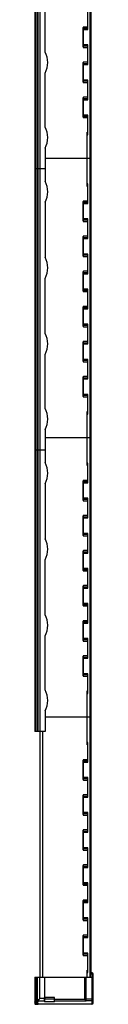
# Model space of a CAD drawing. Header units: millimetres. Extents: x 589 to 632, y 140 to 1557.
# Tile 1 of 2: x 590 to 632, y 140 to 842. Entities that reach past the tile are written whole.
import ezdxf

# ---------------------------------------------------------------- set-up
doc = ezdxf.new("R2010")
doc.units = ezdxf.units.MM
doc.header["$LTSCALE"] = 110.624392
doc.layers.get('0').update_dxf_attribs({"linetype": 'CONTINUOUS'})

msp = doc.modelspace()

# ---------------------------------------------------------------- linework, layer by layer
at = {"color": 7}
for p, q in [((589.94, 1537.54), (589.94, 334.54)), ((590.59, 1537.54), (590.59, 334.54)), ((590.98, 334.54), (590.98, 1537.54)), ((591.86, 1537.54), (591.86, 334.54)), ((592.26, 1537.54), (592.26, 334.54)), ((593.76, 334.54), (593.76, 1537.54)), ((629.2, 1537.54), (629.2, 159.54)), ((630.2, 159.54), (630.2, 1537.54)), ((597.3, 818.74), (597.3, 857.94)), ((627.8, 834.76), (627.8, 848.76)), ((624.4, 822.34), (624.4, 836.18)), ((627.8, 836.51), (624.7, 836.51)), ((624.7, 822.01), (624.7, 836.51)), ((627.8, 835.39), (624.7, 835.39)), ((624.7, 834.76), (627.8, 834.76)), ((627.8, 823.76), (624.7, 823.76)), ((624.7, 823.13), (627.8, 823.13)), ((624.7, 822.01), (627.8, 822.01)), ((627.8, 809.76), (627.8, 823.76)), ((624.4, 797.34), (624.4, 811.18)), ((627.8, 811.51), (624.7, 811.51)), ((624.7, 797.01), (624.7, 811.51)), ((627.8, 810.39), (624.7, 810.39)), ((624.7, 809.76), (627.8, 809.76)), ((597.3, 765.24), (597.3, 803.74)), ((627.8, 798.76), (624.7, 798.76)), ((624.7, 798.13), (627.8, 798.13)), ((624.7, 797.01), (627.8, 797.01)), ((627.8, 784.76), (627.8, 798.76)), ((624.4, 772.34), (624.4, 786.18)), ((627.8, 786.51), (624.7, 786.51)), ((624.7, 772.01), (624.7, 786.51)), ((627.8, 785.39), (624.7, 785.39)), ((624.7, 784.76), (627.8, 784.76)), ((627.8, 773.76), (624.7, 773.76)), ((624.7, 773.13), (627.8, 773.13)), ((624.7, 772.01), (627.8, 772.01)), ((627.8, 759.76), (627.8, 773.76)), ((627.8, 761.51), (627.4, 761.51)), ((627.4, 723.01), (627.4, 761.51)), ((627.8, 760.39), (627.4, 760.39)), ((627.4, 759.76), (627.8, 759.76)), ((597.3, 750.24), (597.3, 726.64)), ((597.3, 743.06), (630.2, 743.06)), ((597.3, 735.54), (589.94, 735.54)), ((627.8, 724.76), (627.4, 724.76)), ((627.4, 724.13), (627.8, 724.13)), ((627.4, 723.01), (627.8, 723.01)), ((627.8, 710.76), (627.8, 724.76)), ((597.3, 711.64), (597.3, 672.44)), ((624.4, 698.34), (624.4, 712.18)), ((627.8, 712.51), (624.7, 712.51)), ((624.7, 698.01), (624.7, 712.51)), ((627.8, 711.39), (624.7, 711.39)), ((624.7, 710.76), (627.8, 710.76)), ((627.8, 699.76), (624.7, 699.76)), ((624.7, 699.13), (627.8, 699.13)), ((624.7, 698.01), (627.8, 698.01)), ((627.8, 685.76), (627.8, 699.76)), ((624.4, 673.34), (624.4, 687.18)), ((627.8, 687.51), (624.7, 687.51)), ((624.7, 673.01), (624.7, 687.51)), ((627.8, 686.39), (624.7, 686.39)), ((624.7, 685.76), (627.8, 685.76)), ((627.8, 674.76), (624.7, 674.76)), ((624.7, 674.13), (627.8, 674.13)), ((627.8, 660.76), (627.8, 674.76)), ((624.7, 673.01), (627.8, 673.01)), ((624.4, 648.34), (624.4, 662.18)), ((627.8, 662.51), (624.7, 662.51)), ((624.7, 648.01), (624.7, 662.51)), ((627.8, 661.39), (624.7, 661.39)), ((624.7, 660.76), (627.8, 660.76)), ((597.3, 618.24), (597.3, 657.44)), ((627.8, 649.76), (624.7, 649.76)), ((624.7, 649.13), (627.8, 649.13)), ((624.7, 648.01), (627.8, 648.01)), ((627.8, 635.76), (627.8, 649.76)), ((624.4, 623.34), (624.4, 637.18)), ((627.8, 637.51), (624.7, 637.51)), ((624.7, 623.01), (624.7, 637.51)), ((627.8, 636.39), (624.7, 636.39)), ((624.7, 635.76), (627.8, 635.76)), ((627.8, 624.76), (624.7, 624.76)), ((627.8, 610.76), (627.8, 624.76)), ((624.7, 624.13), (627.8, 624.13)), ((624.7, 623.01), (627.8, 623.01)), ((624.4, 598.34), (624.4, 612.18)), ((627.8, 612.51), (624.7, 612.51)), ((624.7, 598.01), (624.7, 612.51)), ((627.8, 611.39), (624.7, 611.39)), ((624.7, 610.76), (627.8, 610.76)), ((597.3, 564.74), (597.3, 603.24)), ((627.8, 599.76), (624.7, 599.76)), ((624.7, 599.13), (627.8, 599.13)), ((624.7, 598.01), (627.8, 598.01)), ((627.8, 585.76), (627.8, 599.76)), ((624.4, 573.34), (624.4, 587.18)), ((627.8, 587.51), (624.7, 587.51)), ((624.7, 573.01), (624.7, 587.51)), ((627.8, 586.39), (624.7, 586.39)), ((624.7, 585.76), (627.8, 585.76)), ((627.8, 574.76), (624.7, 574.76)), ((624.7, 574.13), (627.8, 574.13)), ((624.7, 573.01), (627.8, 573.01)), ((627.8, 560.76), (627.8, 574.76)), ((627.8, 562.51), (627.4, 562.51)), ((627.4, 524.01), (627.4, 562.51)), ((627.8, 561.39), (627.4, 561.39)), ((627.4, 560.76), (627.8, 560.76)), ((597.3, 549.74), (597.3, 526.14)), ((597.3, 544.06), (630.2, 544.06)), ((597.3, 535.04), (589.94, 535.04)), ((627.8, 525.76), (627.4, 525.76)), ((627.4, 525.13), (627.8, 525.13)), ((627.4, 524.01), (627.8, 524.01)), ((627.8, 511.76), (627.8, 525.76)), ((624.4, 499.34), (624.4, 513.18)), ((627.8, 513.51), (624.7, 513.51)), ((624.7, 499.01), (624.7, 513.51)), ((627.8, 512.39), (624.7, 512.39)), ((597.3, 511.14), (597.3, 471.94)), ((624.7, 511.76), (627.8, 511.76)), ((627.8, 500.76), (624.7, 500.76)), ((624.7, 500.13), (627.8, 500.13)), ((624.7, 499.01), (627.8, 499.01)), ((627.8, 486.76), (627.8, 500.76)), ((624.4, 474.34), (624.4, 488.18)), ((627.8, 488.51), (624.7, 488.51)), ((624.7, 474.01), (624.7, 488.51)), ((627.8, 487.39), (624.7, 487.39)), ((624.7, 486.76), (627.8, 486.76)), ((627.8, 475.76), (624.7, 475.76)), ((624.7, 475.13), (627.8, 475.13)), ((624.7, 474.01), (627.8, 474.01)), ((627.8, 461.76), (627.8, 475.76)), ((624.4, 449.34), (624.4, 463.18)), ((627.8, 463.51), (624.7, 463.51)), ((624.7, 449.01), (624.7, 463.51)), ((597.3, 417.74), (597.3, 456.94)), ((627.8, 462.39), (624.7, 462.39)), ((624.7, 461.76), (627.8, 461.76)), ((627.8, 450.76), (624.7, 450.76)), ((624.7, 450.13), (627.8, 450.13)), ((624.7, 449.01), (627.8, 449.01)), ((627.8, 436.76), (627.8, 450.76)), ((624.4, 424.34), (624.4, 438.18)), ((627.8, 438.51), (624.7, 438.51)), ((624.7, 424.01), (624.7, 438.51)), ((627.8, 437.39), (624.7, 437.39)), ((624.7, 436.76), (627.8, 436.76)), ((627.8, 425.76), (624.7, 425.76)), ((624.7, 425.13), (627.8, 425.13)), ((624.7, 424.01), (627.8, 424.01)), ((627.8, 411.76), (627.8, 425.76)), ((624.4, 399.34), (624.4, 413.18)), ((627.8, 413.51), (624.7, 413.51)), ((624.7, 399.01), (624.7, 413.51)), ((627.8, 412.39), (624.7, 412.39)), ((624.7, 411.76), (627.8, 411.76)), ((597.3, 364.24), (597.3, 402.74)), ((627.8, 400.76), (624.7, 400.76)), ((624.7, 400.13), (627.8, 400.13)), ((627.8, 386.76), (627.8, 400.76)), ((624.7, 399.01), (627.8, 399.01)), ((624.4, 374.34), (624.4, 388.18)), ((627.8, 388.51), (624.7, 388.51)), ((624.7, 374.01), (624.7, 388.51)), ((627.8, 387.39), (624.7, 387.39)), ((624.7, 386.76), (627.8, 386.76)), ((627.8, 375.76), (624.7, 375.76)), ((624.7, 375.13), (627.8, 375.13)), ((624.7, 374.01), (627.8, 374.01)), ((627.8, 361.76), (627.8, 375.76)), ((627.8, 363.51), (627.4, 363.51)), ((627.4, 325.01), (627.4, 363.51)), ((627.8, 362.39), (627.4, 362.39)), ((627.4, 361.76), (627.8, 361.76)), ((597.3, 349.24), (597.3, 334.54)), ((597.3, 345.06), (630.2, 345.06)), ((597.3, 334.54), (589.94, 334.54)), ((593.68, 334.54), (593.68, 159.54)), ((595.68, 159.54), (595.68, 334.54)), ((627.8, 326.76), (627.4, 326.76)), ((627.4, 326.13), (627.8, 326.13)), ((627.4, 325.01), (627.8, 325.01)), ((627.8, 312.76), (627.8, 326.76)), ((624.4, 300.34), (624.4, 314.18)), ((627.8, 314.51), (624.7, 314.51)), ((624.7, 300.01), (624.7, 314.51)), ((627.8, 313.39), (624.7, 313.39)), ((624.7, 312.76), (627.8, 312.76)), ((627.8, 301.76), (624.7, 301.76)), ((627.8, 287.76), (627.8, 301.76)), ((624.7, 301.13), (627.8, 301.13)), ((624.7, 300.01), (627.8, 300.01)), ((624.4, 275.34), (624.4, 289.18)), ((627.8, 289.51), (624.7, 289.51)), ((624.7, 275.01), (624.7, 289.51)), ((627.8, 288.39), (624.7, 288.39)), ((624.7, 287.76), (627.8, 287.76)), ((627.8, 276.76), (624.7, 276.76)), ((624.7, 276.13), (627.8, 276.13)), ((624.7, 275.01), (627.8, 275.01)), ((627.8, 262.76), (627.8, 276.76)), ((624.4, 250.34), (624.4, 264.18)), ((627.8, 264.51), (624.7, 264.51)), ((624.7, 250.01), (624.7, 264.51)), ((627.8, 263.39), (624.7, 263.39)), ((624.7, 262.76), (627.8, 262.76)), ((627.8, 251.76), (624.7, 251.76)), ((624.7, 251.13), (627.8, 251.13)), ((624.7, 250.01), (627.8, 250.01)), ((627.8, 237.76), (627.8, 251.76)), ((624.4, 225.34), (624.4, 239.18)), ((627.8, 239.51), (624.7, 239.51)), ((624.7, 225.01), (624.7, 239.51)), ((627.8, 238.39), (624.7, 238.39)), ((624.7, 237.76), (627.8, 237.76)), ((627.8, 226.76), (624.7, 226.76)), ((624.7, 226.13), (627.8, 226.13)), ((624.7, 225.01), (627.8, 225.01)), ((627.8, 212.76), (627.8, 226.76)), ((624.4, 200.34), (624.4, 214.18)), ((627.8, 214.51), (624.7, 214.51)), ((624.7, 200.01), (624.7, 214.51)), ((627.8, 213.39), (624.7, 213.39)), ((624.7, 212.76), (627.8, 212.76)), ((627.8, 201.76), (624.7, 201.76)), ((624.7, 201.13), (627.8, 201.13)), ((624.7, 200.01), (627.8, 200.01)), ((627.8, 187.76), (627.8, 201.76)), ((627.8, 189.51), (624.7, 189.51)), ((624.7, 175.01), (624.7, 189.51)), ((624.4, 175.34), (624.4, 189.18)), ((627.8, 188.39), (624.7, 188.39)), ((624.7, 187.76), (627.8, 187.76)), ((627.8, 176.76), (624.7, 176.76)), ((624.7, 176.13), (627.8, 176.13)), ((627.8, 162.76), (627.8, 176.76)), ((624.7, 175.01), (627.8, 175.01)), ((627.8, 164.51), (627.4, 164.51)), ((627.4, 159.54), (627.4, 164.51)), ((627.8, 163.39), (627.4, 163.39)), ((627.4, 162.76), (627.8, 162.76)), ((630.2, 162.02), (630.44, 161.87)), ((630.44, 161.87), (630.2, 161.5)), ((630.85, 162.54), (630.73, 162.54)), ((630.73, 162.04), (630.73, 162.54)), ((630.73, 162.04), (630.85, 162.04)), ((630.85, 162.54), (630.85, 162.04)), ((631.2, 161.69), (631.7, 161.69)), ((631.2, 161.69), (631.2, 159.54)), ((631.7, 141.21), (631.7, 161.69)), ((589.97, 159.54), (631.7, 159.54)), ((589.97, 159.54), (589.97, 141.82)), ((590.62, 159.54), (590.62, 142.32)), ((591.01, 141.92), (591.01, 159.54)), ((591.6, 159.54), (591.6, 141.92)), ((592, 142.41), (592, 159.54)), ((593.5, 144.27), (593.5, 159.54)), ((596.9, 159.54), (596.9, 145.04)), ((625.7, 143.71), (625.7, 159.54)), ((626.7, 142.59), (626.7, 159.54)), ((630.7, 159.54), (630.7, 140.21)), ((589.97, 141.82), (589.97, 141.82)), ((589.99, 141.77), (589.99, 140.75)), ((589.99, 140.75), (589.99, 140.75)), ((590.61, 141.15), (590.61, 140.94)), ((590.61, 140.94), (591.6, 140.94)), ((590.62, 142.32), (591.6, 142.32)), ((591.01, 141.01), (590.9, 141.02)), ((590.9, 141.02), (590.9, 141.02)), ((591, 140.54), (591, 141.01)), ((591, 140.54), (591.6, 140.54)), ((591.01, 141.92), (591.6, 141.92)), ((591.01, 141.01), (591.01, 141.01)), ((591.6, 141.01), (591.6, 140.54)), ((592, 140.98), (592, 141)), ((592.01, 141), (592, 141)), ((592.4, 142.01), (592.4, 142.76)), ((592.4, 140.58), (592.4, 140.95)), ((592.41, 142.78), (596.7, 142.78)), ((596.7, 144.27), (593.5, 144.27)), ((596.9, 145.04), (596.7, 145.04)), ((596.7, 145.04), (596.7, 142.71)), ((597, 142.71), (596.7, 142.71)), ((604, 145.04), (597, 145.04)), ((597, 145.04), (597, 142.05)), ((597, 144.07), (604, 144.07)), ((604, 142.05), (597, 142.05)), ((597.2, 145.04), (597.2, 144.07)), ((604, 142.05), (604, 145.04)), ((625.71, 143.59), (604, 143.59)), ((604, 142.59), (626.7, 142.59)), ((631.7, 143.99), (625.7, 143.99)), ((626.7, 143), (630.7, 143)), ((590.87, 140.24), (590.98, 140.24)), ((591, 140.24), (590.98, 140.24)), ((590.98, 140.24), (590.98, 140.24)), ((591, 140.24), (591.87, 140.24)), ((591.61, 140.24), (591.6, 140.24)), ((592.1, 140.23), (592.05, 140.23)), ((592.25, 140.23), (592.22, 140.23)), ((592.26, 140.23), (592.25, 140.23)), ((592.4, 140.21), (592.4, 140.23)), ((630.7, 140.21), (592.4, 140.21))]:
    msp.add_line(p, q, dxfattribs=at)
for points in [[(589.97, 141.82), (590.22, 141.33), (590.9, 141.02)], [(589.99, 140.75), (590.01, 140.64), (590.21, 140.37), (590.38, 140.31), (590.46, 140.29), (590.64, 140.26), (590.88, 140.24)], [(591.01, 141.01), (591.69, 141), (591.95, 141), (592.15, 140.99), (592.26, 140.98), (592.27, 140.98)], [(591.87, 140.24), (592.11, 140.23), (592.21, 140.23), (592.28, 140.23), (592.33, 140.23), (592.36, 140.23), (592.36, 140.23)]]:
    msp.add_lwpolyline(points, dxfattribs=at)
for centre, radius, start, end in [((584.24, 811.24), 15.06, 330.13717, 29.86283), ((584.24, 757.74), 15.06, 330.13717, 29.86283), ((584.24, 719.14), 15.06, 330.13717, 29.86283), ((584.24, 664.94), 15.06, 330.13717, 29.86283), ((584.24, 610.74), 15.06, 330.13717, 29.86283), ((584.24, 557.24), 15.06, 330.13717, 29.86283), ((584.24, 518.64), 15.06, 330.13717, 29.86283), ((584.24, 464.44), 15.06, 330.13717, 29.86283), ((584.24, 410.24), 15.06, 330.13717, 29.86283), ((584.24, 356.74), 15.06, 330.13717, 29.86283), ((630.73, 161.69), 0.85, 90, 128.89948), ((630.73, 161.69), 0.35, 90, 147.99462), ((630.85, 161.69), 0.85, 0, 90), ((630.85, 161.69), 0.35, 359.99553, 90.00113), ((591.04, 140.95), 0.426, 180.71327, 192.9353), ((591.05, 142.33), 0.426, 181.59202, 194.42289), ((591.01, 141.41), 0.4, 254.15767, 270), ((591.6, 129.95), 11.06, 89.69691, 89.99025), ((592.4, 140.98), 0.402, 180.05504, 194.95603), ((591.73, 134.52), 6.49, 87.02513, 87.53926), ((626.69, 143.99), 0.986, 180.04138, 225.33484), ((626.72, 143.71), 1.02, 180.00333, 187.22088), ((626.7, 144.01), 1, 225.32719, 270.04658), ((630.7, 141.21), 1, 270, 360), ((591.49, 149.33), 9.11, 266.67331, 266.93004), ((591.63, 88.87), 51.37, 89.52116, 90.01293), ((591.87, 115.96), 24.27, 89.1639, 89.45357), ((592.4, 140.61), 0.4, 263.91514, 270), ((592.4, 140.62), 0.397, 265.12571, 269.98601)]:
    msp.add_arc(centre, radius, start, end, dxfattribs=at)
for centre, start_param, end_param in [((624.7, 836.18), 0, 1.570796), ((624.7, 822.34), 1.570796, 3.141593), ((624.7, 811.18), 0, 1.570796), ((624.7, 797.34), 1.570796, 3.141593), ((624.7, 786.18), 0, 1.570796), ((624.7, 772.34), 1.570796, 3.141593), ((624.7, 712.18), 0, 1.570796), ((624.7, 698.34), 1.570796, 3.141593), ((624.7, 687.18), 0, 1.570796), ((624.7, 673.34), 1.570796, 3.141593), ((624.7, 662.18), 0, 1.570796), ((624.7, 648.34), 1.570796, 3.141593), ((624.7, 637.18), 0, 1.570796), ((624.7, 623.34), 1.570796, 3.141593), ((624.7, 612.18), 0, 1.570796), ((624.7, 598.34), 1.570796, 3.141593), ((624.7, 587.18), 0, 1.570796), ((624.7, 573.34), 1.570796, 3.141593), ((624.7, 513.18), 0, 1.570796), ((624.7, 499.34), 1.570796, 3.141593), ((624.7, 488.18), 0, 1.570796), ((624.7, 474.34), 1.570796, 3.141593), ((624.7, 463.18), 0, 1.570796), ((624.7, 449.34), 1.570796, 3.141593), ((624.7, 438.18), 0, 1.570796), ((624.7, 424.34), 1.570796, 3.141593), ((624.7, 413.18), 0, 1.570796), ((624.7, 399.34), 1.570796, 3.141593), ((624.7, 388.18), 0, 1.570796), ((624.7, 374.34), 1.570796, 3.141593), ((624.7, 314.18), 0, 1.570796), ((624.7, 300.34), 1.570796, 3.141593), ((624.7, 289.18), 0, 1.570796), ((624.7, 275.34), 1.570796, 3.141593), ((624.7, 264.18), 0, 1.570796), ((624.7, 250.34), 1.570796, 3.141593), ((624.7, 239.18), 0, 1.570796), ((624.7, 225.34), 1.570796, 3.141593), ((624.7, 214.18), 0, 1.570796), ((624.7, 200.34), 1.570796, 3.141593), ((624.7, 189.18), 0, 1.570796), ((624.7, 175.34), 1.570796, 3.141593)]:
    msp.add_ellipse(centre, major_axis=(0, 0.327), ratio=0.917004, start_param=start_param, end_param=end_param, dxfattribs=at)
for points, knots in [([(624.7, 835.39), (624.62, 835.39), (624.47, 835.33), (624.4, 835.18), (624.4, 835.11)], [0, 0, 0, 0, 0.515071, 1, 1, 1, 1]), ([(624.7, 834.76), (624.66, 834.76), (624.59, 834.76), (624.49, 834.76), (624.45, 834.75), (624.4, 834.76), (624.4, 834.75)], [0, 0, 0, 0, 0.382545, 0.706694, 0.923505, 1, 1, 1, 1]), ([(624.7, 823.76), (624.66, 823.76), (624.59, 823.76), (624.49, 823.76), (624.45, 823.77), (624.4, 823.76), (624.4, 823.76)], [0, 0, 0, 0, 0.382137, 0.707097, 0.923572, 1, 1, 1, 1]), ([(624.4, 823.41), (624.4, 823.34), (624.47, 823.18), (624.62, 823.13), (624.7, 823.13)], [0, 0, 0, 0, 0.484476, 1, 1, 1, 1]), ([(624.7, 810.39), (624.62, 810.39), (624.47, 810.33), (624.4, 810.18), (624.4, 810.11)], [0, 0, 0, 0, 0.515071, 1, 1, 1, 1]), ([(624.7, 809.76), (624.66, 809.76), (624.59, 809.76), (624.49, 809.76), (624.45, 809.75), (624.4, 809.76), (624.4, 809.75)], [0, 0, 0, 0, 0.382545, 0.706694, 0.923505, 1, 1, 1, 1]), ([(624.7, 798.76), (624.66, 798.76), (624.59, 798.76), (624.49, 798.76), (624.45, 798.77), (624.4, 798.76), (624.4, 798.76)], [0, 0, 0, 0, 0.382137, 0.707097, 0.923572, 1, 1, 1, 1]), ([(624.4, 798.41), (624.4, 798.34), (624.47, 798.18), (624.62, 798.13), (624.7, 798.13)], [0, 0, 0, 0, 0.484476, 1, 1, 1, 1]), ([(624.7, 785.39), (624.62, 785.39), (624.47, 785.33), (624.4, 785.18), (624.4, 785.11)], [0, 0, 0, 0, 0.515071, 1, 1, 1, 1]), ([(624.7, 784.76), (624.66, 784.76), (624.59, 784.76), (624.49, 784.76), (624.45, 784.75), (624.4, 784.76), (624.4, 784.75)], [0, 0, 0, 0, 0.382545, 0.706694, 0.923505, 1, 1, 1, 1]), ([(624.7, 773.76), (624.66, 773.76), (624.59, 773.76), (624.49, 773.76), (624.45, 773.77), (624.4, 773.76), (624.4, 773.76)], [0, 0, 0, 0, 0.382137, 0.707097, 0.923572, 1, 1, 1, 1]), ([(624.4, 773.41), (624.4, 773.34), (624.47, 773.18), (624.62, 773.13), (624.7, 773.13)], [0, 0, 0, 0, 0.484476, 1, 1, 1, 1]), ([(624.7, 711.39), (624.62, 711.39), (624.47, 711.33), (624.4, 711.18), (624.4, 711.11)], [0, 0, 0, 0, 0.515071, 1, 1, 1, 1]), ([(624.7, 710.76), (624.66, 710.76), (624.59, 710.76), (624.49, 710.76), (624.45, 710.75), (624.4, 710.76), (624.4, 710.75)], [0, 0, 0, 0, 0.382545, 0.706694, 0.923505, 1, 1, 1, 1]), ([(624.7, 699.76), (624.66, 699.76), (624.59, 699.76), (624.49, 699.76), (624.45, 699.77), (624.4, 699.76), (624.4, 699.76)], [0, 0, 0, 0, 0.382137, 0.707097, 0.923572, 1, 1, 1, 1]), ([(624.4, 699.41), (624.4, 699.34), (624.47, 699.18), (624.62, 699.13), (624.7, 699.13)], [0, 0, 0, 0, 0.484476, 1, 1, 1, 1]), ([(624.7, 686.39), (624.62, 686.39), (624.47, 686.33), (624.4, 686.18), (624.4, 686.11)], [0, 0, 0, 0, 0.515071, 1, 1, 1, 1]), ([(624.7, 685.76), (624.66, 685.76), (624.59, 685.76), (624.49, 685.76), (624.45, 685.75), (624.4, 685.76), (624.4, 685.75)], [0, 0, 0, 0, 0.382545, 0.706694, 0.923505, 1, 1, 1, 1]), ([(624.7, 674.76), (624.66, 674.76), (624.59, 674.76), (624.49, 674.76), (624.45, 674.77), (624.4, 674.76), (624.4, 674.76)], [0, 0, 0, 0, 0.382137, 0.707097, 0.923572, 1, 1, 1, 1]), ([(624.4, 674.41), (624.4, 674.34), (624.47, 674.18), (624.62, 674.13), (624.7, 674.13)], [0, 0, 0, 0, 0.484476, 1, 1, 1, 1]), ([(624.7, 661.39), (624.62, 661.39), (624.47, 661.33), (624.4, 661.18), (624.4, 661.11)], [0, 0, 0, 0, 0.515071, 1, 1, 1, 1]), ([(624.7, 660.76), (624.66, 660.76), (624.59, 660.76), (624.49, 660.76), (624.45, 660.75), (624.4, 660.76), (624.4, 660.75)], [0, 0, 0, 0, 0.382545, 0.706694, 0.923505, 1, 1, 1, 1]), ([(624.7, 649.76), (624.66, 649.76), (624.59, 649.76), (624.49, 649.76), (624.45, 649.77), (624.4, 649.76), (624.4, 649.76)], [0, 0, 0, 0, 0.382137, 0.707097, 0.923572, 1, 1, 1, 1]), ([(624.4, 649.41), (624.4, 649.34), (624.47, 649.18), (624.62, 649.13), (624.7, 649.13)], [0, 0, 0, 0, 0.484476, 1, 1, 1, 1]), ([(624.7, 636.39), (624.62, 636.39), (624.47, 636.33), (624.4, 636.18), (624.4, 636.11)], [0, 0, 0, 0, 0.515071, 1, 1, 1, 1]), ([(624.7, 635.76), (624.66, 635.76), (624.59, 635.76), (624.49, 635.76), (624.45, 635.75), (624.4, 635.76), (624.4, 635.75)], [0, 0, 0, 0, 0.382545, 0.706694, 0.923505, 1, 1, 1, 1]), ([(624.7, 624.76), (624.66, 624.76), (624.59, 624.76), (624.49, 624.76), (624.45, 624.77), (624.4, 624.76), (624.4, 624.76)], [0, 0, 0, 0, 0.382137, 0.707097, 0.923572, 1, 1, 1, 1]), ([(624.4, 624.41), (624.4, 624.34), (624.47, 624.18), (624.62, 624.13), (624.7, 624.13)], [0, 0, 0, 0, 0.484476, 1, 1, 1, 1]), ([(624.7, 611.39), (624.62, 611.39), (624.47, 611.33), (624.4, 611.18), (624.4, 611.11)], [0, 0, 0, 0, 0.515071, 1, 1, 1, 1]), ([(624.7, 610.76), (624.66, 610.76), (624.59, 610.76), (624.49, 610.76), (624.45, 610.75), (624.4, 610.76), (624.4, 610.75)], [0, 0, 0, 0, 0.382545, 0.706694, 0.923505, 1, 1, 1, 1]), ([(624.7, 599.76), (624.66, 599.76), (624.59, 599.76), (624.49, 599.76), (624.45, 599.77), (624.4, 599.76), (624.4, 599.76)], [0, 0, 0, 0, 0.382137, 0.707097, 0.923572, 1, 1, 1, 1]), ([(624.4, 599.41), (624.4, 599.34), (624.47, 599.18), (624.62, 599.13), (624.7, 599.13)], [0, 0, 0, 0, 0.484476, 1, 1, 1, 1]), ([(624.7, 586.39), (624.62, 586.39), (624.47, 586.33), (624.4, 586.18), (624.4, 586.11)], [0, 0, 0, 0, 0.515071, 1, 1, 1, 1]), ([(624.7, 585.76), (624.66, 585.76), (624.59, 585.76), (624.49, 585.76), (624.45, 585.75), (624.4, 585.76), (624.4, 585.75)], [0, 0, 0, 0, 0.382545, 0.706694, 0.923505, 1, 1, 1, 1]), ([(624.7, 574.76), (624.66, 574.76), (624.59, 574.76), (624.49, 574.76), (624.45, 574.77), (624.4, 574.76), (624.4, 574.76)], [0, 0, 0, 0, 0.382137, 0.707097, 0.923572, 1, 1, 1, 1]), ([(624.4, 574.41), (624.4, 574.34), (624.47, 574.18), (624.62, 574.13), (624.7, 574.13)], [0, 0, 0, 0, 0.484476, 1, 1, 1, 1]), ([(624.7, 512.39), (624.62, 512.39), (624.47, 512.33), (624.4, 512.18), (624.4, 512.11)], [0, 0, 0, 0, 0.515071, 1, 1, 1, 1]), ([(624.7, 511.76), (624.66, 511.76), (624.59, 511.76), (624.49, 511.76), (624.45, 511.75), (624.4, 511.76), (624.4, 511.75)], [0, 0, 0, 0, 0.382545, 0.706694, 0.923505, 1, 1, 1, 1]), ([(624.7, 500.76), (624.66, 500.76), (624.59, 500.76), (624.49, 500.76), (624.45, 500.77), (624.4, 500.76), (624.4, 500.76)], [0, 0, 0, 0, 0.382137, 0.707097, 0.923572, 1, 1, 1, 1]), ([(624.4, 500.41), (624.4, 500.34), (624.47, 500.18), (624.62, 500.13), (624.7, 500.13)], [0, 0, 0, 0, 0.484476, 1, 1, 1, 1]), ([(624.7, 487.39), (624.62, 487.39), (624.47, 487.33), (624.4, 487.18), (624.4, 487.11)], [0, 0, 0, 0, 0.515071, 1, 1, 1, 1]), ([(624.7, 486.76), (624.66, 486.76), (624.59, 486.76), (624.49, 486.76), (624.45, 486.75), (624.4, 486.76), (624.4, 486.75)], [0, 0, 0, 0, 0.382545, 0.706694, 0.923505, 1, 1, 1, 1]), ([(624.7, 475.76), (624.66, 475.76), (624.59, 475.76), (624.49, 475.76), (624.45, 475.77), (624.4, 475.76), (624.4, 475.76)], [0, 0, 0, 0, 0.382137, 0.707097, 0.923572, 1, 1, 1, 1]), ([(624.4, 475.41), (624.4, 475.34), (624.47, 475.18), (624.62, 475.13), (624.7, 475.13)], [0, 0, 0, 0, 0.484476, 1, 1, 1, 1]), ([(624.7, 462.39), (624.62, 462.39), (624.47, 462.33), (624.4, 462.18), (624.4, 462.11)], [0, 0, 0, 0, 0.515071, 1, 1, 1, 1]), ([(624.7, 461.76), (624.66, 461.76), (624.59, 461.76), (624.49, 461.76), (624.45, 461.75), (624.4, 461.76), (624.4, 461.75)], [0, 0, 0, 0, 0.382545, 0.706694, 0.923505, 1, 1, 1, 1]), ([(624.7, 450.76), (624.66, 450.76), (624.59, 450.76), (624.49, 450.76), (624.45, 450.77), (624.4, 450.76), (624.4, 450.76)], [0, 0, 0, 0, 0.382137, 0.707097, 0.923572, 1, 1, 1, 1]), ([(624.4, 450.41), (624.4, 450.34), (624.47, 450.18), (624.62, 450.13), (624.7, 450.13)], [0, 0, 0, 0, 0.484476, 1, 1, 1, 1]), ([(624.7, 437.39), (624.62, 437.39), (624.47, 437.33), (624.4, 437.18), (624.4, 437.11)], [0, 0, 0, 0, 0.515071, 1, 1, 1, 1]), ([(624.7, 436.76), (624.66, 436.76), (624.59, 436.76), (624.49, 436.76), (624.45, 436.75), (624.4, 436.76), (624.4, 436.75)], [0, 0, 0, 0, 0.382545, 0.706694, 0.923505, 1, 1, 1, 1]), ([(624.7, 425.76), (624.66, 425.76), (624.59, 425.76), (624.49, 425.76), (624.45, 425.77), (624.4, 425.76), (624.4, 425.76)], [0, 0, 0, 0, 0.382137, 0.707097, 0.923572, 1, 1, 1, 1]), ([(624.4, 425.41), (624.4, 425.34), (624.47, 425.18), (624.62, 425.13), (624.7, 425.13)], [0, 0, 0, 0, 0.484476, 1, 1, 1, 1]), ([(624.7, 412.39), (624.62, 412.39), (624.47, 412.33), (624.4, 412.18), (624.4, 412.11)], [0, 0, 0, 0, 0.515071, 1, 1, 1, 1]), ([(624.7, 411.76), (624.66, 411.76), (624.59, 411.76), (624.49, 411.76), (624.45, 411.75), (624.4, 411.76), (624.4, 411.75)], [0, 0, 0, 0, 0.382545, 0.706694, 0.923505, 1, 1, 1, 1]), ([(624.7, 400.76), (624.66, 400.76), (624.59, 400.76), (624.49, 400.76), (624.45, 400.77), (624.4, 400.76), (624.4, 400.76)], [0, 0, 0, 0, 0.382137, 0.707097, 0.923572, 1, 1, 1, 1]), ([(624.4, 400.41), (624.4, 400.34), (624.47, 400.18), (624.62, 400.13), (624.7, 400.13)], [0, 0, 0, 0, 0.484476, 1, 1, 1, 1]), ([(624.7, 387.39), (624.62, 387.39), (624.47, 387.33), (624.4, 387.18), (624.4, 387.11)], [0, 0, 0, 0, 0.515071, 1, 1, 1, 1]), ([(624.7, 386.76), (624.66, 386.76), (624.59, 386.76), (624.49, 386.76), (624.45, 386.75), (624.4, 386.76), (624.4, 386.75)], [0, 0, 0, 0, 0.382545, 0.706694, 0.923505, 1, 1, 1, 1]), ([(624.7, 375.76), (624.66, 375.76), (624.59, 375.76), (624.49, 375.76), (624.45, 375.77), (624.4, 375.76), (624.4, 375.76)], [0, 0, 0, 0, 0.382137, 0.707097, 0.923572, 1, 1, 1, 1]), ([(624.4, 375.41), (624.4, 375.34), (624.47, 375.18), (624.62, 375.13), (624.7, 375.13)], [0, 0, 0, 0, 0.484476, 1, 1, 1, 1]), ([(624.7, 313.39), (624.62, 313.39), (624.47, 313.33), (624.4, 313.18), (624.4, 313.11)], [0, 0, 0, 0, 0.515071, 1, 1, 1, 1]), ([(624.7, 312.76), (624.66, 312.76), (624.59, 312.76), (624.49, 312.76), (624.45, 312.75), (624.4, 312.76), (624.4, 312.75)], [0, 0, 0, 0, 0.382545, 0.706694, 0.923505, 1, 1, 1, 1]), ([(624.7, 301.76), (624.66, 301.76), (624.59, 301.76), (624.49, 301.76), (624.45, 301.77), (624.4, 301.76), (624.4, 301.76)], [0, 0, 0, 0, 0.382137, 0.707097, 0.923572, 1, 1, 1, 1]), ([(624.4, 301.41), (624.4, 301.34), (624.47, 301.18), (624.62, 301.13), (624.7, 301.13)], [0, 0, 0, 0, 0.484476, 1, 1, 1, 1]), ([(624.7, 288.39), (624.62, 288.39), (624.47, 288.33), (624.4, 288.18), (624.4, 288.11)], [0, 0, 0, 0, 0.515071, 1, 1, 1, 1]), ([(624.7, 287.76), (624.66, 287.76), (624.59, 287.76), (624.49, 287.76), (624.45, 287.75), (624.4, 287.76), (624.4, 287.75)], [0, 0, 0, 0, 0.382545, 0.706694, 0.923505, 1, 1, 1, 1]), ([(624.7, 276.76), (624.66, 276.76), (624.59, 276.76), (624.49, 276.76), (624.45, 276.77), (624.4, 276.76), (624.4, 276.76)], [0, 0, 0, 0, 0.382137, 0.707097, 0.923572, 1, 1, 1, 1]), ([(624.4, 276.41), (624.4, 276.34), (624.47, 276.18), (624.62, 276.13), (624.7, 276.13)], [0, 0, 0, 0, 0.484476, 1, 1, 1, 1]), ([(624.7, 263.39), (624.62, 263.39), (624.47, 263.33), (624.4, 263.18), (624.4, 263.11)], [0, 0, 0, 0, 0.515071, 1, 1, 1, 1]), ([(624.7, 262.76), (624.66, 262.76), (624.59, 262.76), (624.49, 262.76), (624.45, 262.75), (624.4, 262.76), (624.4, 262.75)], [0, 0, 0, 0, 0.382545, 0.706694, 0.923505, 1, 1, 1, 1]), ([(624.7, 251.76), (624.66, 251.76), (624.59, 251.76), (624.49, 251.76), (624.45, 251.77), (624.4, 251.76), (624.4, 251.76)], [0, 0, 0, 0, 0.382137, 0.707097, 0.923572, 1, 1, 1, 1]), ([(624.4, 251.41), (624.4, 251.34), (624.47, 251.18), (624.62, 251.13), (624.7, 251.13)], [0, 0, 0, 0, 0.484476, 1, 1, 1, 1]), ([(624.7, 238.39), (624.62, 238.39), (624.47, 238.33), (624.4, 238.18), (624.4, 238.11)], [0, 0, 0, 0, 0.515071, 1, 1, 1, 1]), ([(624.7, 237.76), (624.66, 237.76), (624.59, 237.76), (624.49, 237.76), (624.45, 237.75), (624.4, 237.76), (624.4, 237.75)], [0, 0, 0, 0, 0.382545, 0.706694, 0.923505, 1, 1, 1, 1]), ([(624.7, 226.76), (624.66, 226.76), (624.59, 226.76), (624.49, 226.76), (624.45, 226.77), (624.4, 226.76), (624.4, 226.76)], [0, 0, 0, 0, 0.382137, 0.707097, 0.923572, 1, 1, 1, 1]), ([(624.4, 226.41), (624.4, 226.34), (624.47, 226.18), (624.62, 226.13), (624.7, 226.13)], [0, 0, 0, 0, 0.484476, 1, 1, 1, 1]), ([(624.7, 213.39), (624.62, 213.39), (624.47, 213.33), (624.4, 213.18), (624.4, 213.11)], [0, 0, 0, 0, 0.515071, 1, 1, 1, 1]), ([(624.7, 212.76), (624.66, 212.76), (624.59, 212.76), (624.49, 212.76), (624.45, 212.75), (624.4, 212.76), (624.4, 212.75)], [0, 0, 0, 0, 0.382545, 0.706694, 0.923505, 1, 1, 1, 1]), ([(624.7, 201.76), (624.66, 201.76), (624.59, 201.76), (624.49, 201.76), (624.45, 201.77), (624.4, 201.76), (624.4, 201.76)], [0, 0, 0, 0, 0.382137, 0.707097, 0.923572, 1, 1, 1, 1]), ([(624.4, 201.41), (624.4, 201.34), (624.47, 201.18), (624.62, 201.13), (624.7, 201.13)], [0, 0, 0, 0, 0.484476, 1, 1, 1, 1]), ([(624.7, 188.39), (624.62, 188.39), (624.47, 188.33), (624.4, 188.18), (624.4, 188.11)], [0, 0, 0, 0, 0.515071, 1, 1, 1, 1]), ([(624.7, 187.76), (624.66, 187.76), (624.59, 187.76), (624.49, 187.76), (624.45, 187.75), (624.4, 187.76), (624.4, 187.75)], [0, 0, 0, 0, 0.382545, 0.706694, 0.923505, 1, 1, 1, 1]), ([(624.7, 176.76), (624.66, 176.76), (624.59, 176.76), (624.49, 176.76), (624.45, 176.77), (624.4, 176.76), (624.4, 176.76)], [0, 0, 0, 0, 0.382137, 0.707097, 0.923572, 1, 1, 1, 1]), ([(624.4, 176.41), (624.4, 176.34), (624.47, 176.18), (624.62, 176.13), (624.7, 176.13)], [0, 0, 0, 0, 0.484476, 1, 1, 1, 1]), ([(589.97, 141.82), (589.97, 141.92), (590.12, 142.07), (590.35, 142.2), (590.52, 142.28), (590.62, 142.32)], [0, 0, 0, 0, 0.346033, 0.630483, 1, 1, 1, 1]), ([(589.99, 140.75), (589.99, 140.76), (590.06, 140.8), (590.17, 140.84), (590.37, 140.89), (590.52, 140.92), (590.61, 140.94)], [0, 0, 0, 0, 0.086472, 0.277135, 0.581387, 1, 1, 1, 1]), ([(591.01, 141.92), (590.85, 141.85), (590.64, 141.76), (590.43, 141.58), (590.36, 141.46), (590.38, 141.33), (590.48, 141.22), (590.64, 141.13), (590.78, 141.08), (590.85, 141.05)], [0, 0, 0, 0, 0.349793, 0.464921, 0.548956, 0.621884, 0.711891, 0.835777, 1, 1, 1, 1]), ([(590.8, 140.5), (590.74, 140.49), (590.65, 140.46), (590.54, 140.43), (590.48, 140.41), (590.44, 140.39), (590.41, 140.37), (590.39, 140.35), (590.4, 140.33), (590.42, 140.32), (590.47, 140.29), (590.65, 140.26), (590.82, 140.25), (590.96, 140.24)], [0, 0, 0, 0, 0.191271, 0.265606, 0.325838, 0.372196, 0.405271, 0.42689, 0.443446, 0.466188, 0.500738, 0.610489, 1, 1, 1, 1]), ([(590.62, 140.85), (590.64, 140.77), (590.74, 140.61), (590.91, 140.54), (591, 140.54)], [0, 0, 0, 0, 0.504473, 1, 1, 1, 1]), ([(590.63, 142.22), (590.66, 142.14), (590.75, 141.99), (590.92, 141.92), (591.01, 141.92)], [0, 0, 0, 0, 0.504901, 1, 1, 1, 1]), ([(591, 140.54), (590.98, 140.54), (590.92, 140.52), (590.85, 140.51), (590.8, 140.5)], [0, 0, 0, 0, 0.26748, 1, 1, 1, 1]), ([(591.6, 142.32), (591.69, 142.32), (591.83, 142.33), (591.95, 142.36), (592, 142.39), (592, 142.41)], [0, 0, 0, 0, 0.677803, 0.892651, 1, 1, 1, 1]), ([(592.4, 142.01), (592.4, 142), (592.38, 141.98), (592.33, 141.97), (592.26, 141.96), (592.11, 141.94), (591.89, 141.92), (591.7, 141.92), (591.6, 141.92)], [0, 0, 0, 0, 0.028052, 0.087108, 0.179261, 0.302173, 0.621954, 1, 1, 1, 1]), ([(591.6, 140.94), (591.65, 140.94), (591.75, 140.94), (591.87, 140.95), (591.95, 140.96), (591.99, 140.97), (592, 140.97), (592, 140.98)], [0, 0, 0, 0, 0.377863, 0.698757, 0.913545, 0.972887, 1, 1, 1, 1]), ([(591.6, 140.54), (591.7, 140.54), (591.85, 140.54), (592.04, 140.55), (592.16, 140.55), (592.26, 140.56), (592.33, 140.56), (592.37, 140.57), (592.4, 140.57), (592.4, 140.58)], [0, 0, 0, 0, 0.381672, 0.554046, 0.705091, 0.829075, 0.921241, 0.978559, 1, 1, 1, 1]), ([(592, 141), (591.97, 141), (591.86, 141), (591.74, 141.01), (591.66, 141.01)], [0, 0, 0, 0, 0.235539, 1, 1, 1, 1]), ([(592, 143.16), (592, 143.06), (592.09, 142.85), (592.3, 142.76), (592.4, 142.76)], [0, 0, 0, 0, 0.498504, 1, 1, 1, 1]), ([(592, 142.41), (592, 142.3), (592.09, 142.09), (592.3, 142.01), (592.4, 142.01)], [0, 0, 0, 0, 0.498949, 1, 1, 1, 1]), ([(592.01, 143.18), (592.07, 143.23), (592.26, 143.36), (592.59, 143.61), (593.02, 143.92), (593.34, 144.15), (593.5, 144.27)], [0, 0, 0, 0, 0.128313, 0.369466, 0.671831, 1, 1, 1, 1]), ([(592.41, 142.78), (592.31, 142.79), (592.1, 142.87), (592.01, 143.08), (592.01, 143.18)], [0, 0, 0, 0, 0.499131, 1, 1, 1, 1]), ([(592.01, 140.88), (592.04, 140.79), (592.14, 140.64), (592.32, 140.58), (592.4, 140.58)], [0, 0, 0, 0, 0.510776, 1, 1, 1, 1]), ([(592.4, 140.95), (592.4, 140.96), (592.36, 140.97), (592.3, 140.98), (592.19, 140.99), (592.11, 140.99), (592.07, 141)], [0, 0, 0, 0, 0.076719, 0.274196, 0.58721, 1, 1, 1, 1]), ([(592.12, 141.07), (592.14, 141.05), (592.22, 140.98), (592.32, 140.95), (592.4, 140.95)], [0, 0, 0, 0, 0.263418, 1, 1, 1, 1]), ([(593.5, 144.27), (593.38, 144.11), (593.15, 143.79), (592.87, 143.42), (592.68, 143.15), (592.56, 142.99), (592.47, 142.87), (592.42, 142.81), (592.41, 142.78)], [0, 0, 0, 0, 0.327907, 0.630217, 0.761436, 0.871415, 0.953661, 1, 1, 1, 1]), ([(625.71, 143.59), (625.74, 143.32), (626, 142.84), (626.48, 142.62), (626.7, 142.59)], [0, 0, 0, 0, 0.547787, 1, 1, 1, 1]), ([(630.7, 143), (630.95, 143), (631.48, 143.21), (631.7, 143.74), (631.7, 143.99)], [0, 0, 0, 0, 0.501595, 1, 1, 1, 1]), ([(592.4, 140.23), (592.4, 140.23), (592.38, 140.23), (592.36, 140.23), (592.31, 140.23), (592.28, 140.23), (592.26, 140.23)], [0, 0, 0, 0, 0.064731, 0.255572, 0.569779, 1, 1, 1, 1])]:
    msp.add_open_spline(points, degree=3, knots=knots, dxfattribs=at)
for points in [[(590.85, 141.05), (590.9, 141.04), (590.96, 141.02), (591.01, 141.01)], [(592.01, 143.18), (592.01, 143.18), (592, 143.17), (592, 143.16)], [(592.41, 142.78), (592.4, 142.78), (592.4, 142.77), (592.4, 142.76)]]:
    msp.add_open_spline(points, degree=3, dxfattribs=at)

doc.saveas('drawing.dxf')
